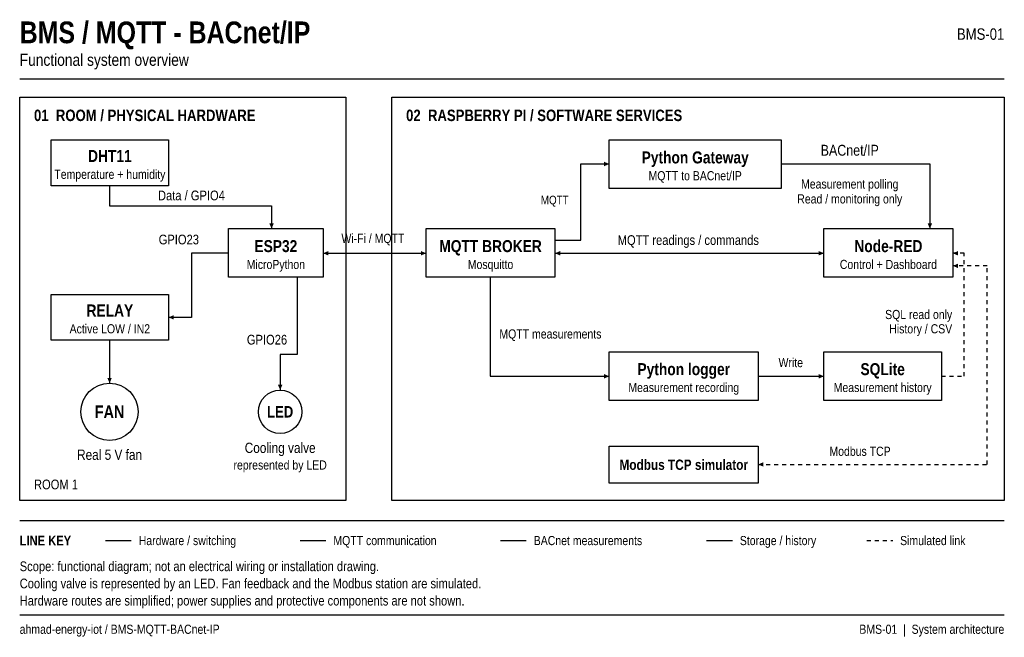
# Model space of a CAD drawing. Header units: millimetres. Extents: x 13 to 392, y 5 to 242.
import ezdxf
from ezdxf.enums import TextEntityAlignment as Align

# ---------------------------------------------------------------- set-up
doc = ezdxf.new("R2010")
doc.units = ezdxf.units.MM
doc.linetypes.add('BMS_DASHED', pattern=[3.08, 1.54, -1.54])
for name, color, linetype, lineweight, true_color in [('BACNET', 7, 'Continuous', 25, 0x84ee65), ('DATA_LOGGING', 7, 'Continuous', 25, 0xffb44d), ('FRAME', 7, 'Continuous', 25, 0x9caebf), ('HARDWARE', 7, 'Continuous', 25, 0xe7edf3), ('MQTT', 7, 'Continuous', 25, 0x16d9e9), ('SIMULATED_LINK', 7, 'Continuous', 25, 0xb5c0cc)]:
    doc.layers.add(name, color=color, linetype=linetype, lineweight=lineweight, true_color=true_color)
doc.styles.add('BMS_BOLD', font='arialbd.ttf')
doc.styles.add('BMS_TEXT', font='arial.ttf')

msp = doc.modelspace()

# ---------------------------------------------------------------- linework, layer by layer
at = {"layer": 'BACNET'}
msp.add_lwpolyline([(239.8, 195.8), (305.8, 195.8), (305.8, 177.1), (239.8, 177.1)], close=True, dxfattribs=at)
for points in [[(218.9, 157.3), (228.8, 157.3), (228.8, 186.56), (239.8, 186.56)], [(305.8, 186.56), (363, 186.56), (363, 161.7)], [(198, 41.8), (207.9, 41.8)]]:
    msp.add_lwpolyline(points, dxfattribs=at)
for points in [[(239.8, 186.56), (237.77, 185.7), (237.77, 187.42)], [(363, 161.7), (362.14, 163.73), (363.86, 163.73)]]:
    msp.add_solid(points, dxfattribs=at)
at = {"layer": 'DATA_LOGGING', "linetype": 'BMS_DASHED'}
msp.add_lwpolyline([(367.4, 104.94), (376.2, 104.94), (376.2, 152.24), (371.8, 152.24)], dxfattribs=at)
at = {"layer": 'DATA_LOGGING'}
for points in [[(239.8, 114.4), (297, 114.4), (297, 95.7), (239.8, 95.7)], [(322.3, 114.4), (367.4, 114.4), (367.4, 95.7), (322.3, 95.7)]]:
    msp.add_lwpolyline(points, close=True, dxfattribs=at)
for points in [[(297, 104.94), (322.3, 104.94)], [(277.2, 41.8), (287.1, 41.8)]]:
    msp.add_lwpolyline(points, dxfattribs=at)
for points in [[(371.8, 152.24), (373.83, 153.1), (373.83, 151.38)], [(322.3, 104.94), (320.27, 104.08), (320.27, 105.8)]]:
    msp.add_solid(points, dxfattribs=at)
at = {"layer": 'FRAME'}
for points in [[(13.2, 219.34), (391.6, 219.34)], [(13.2, 49.5), (391.6, 49.5)], [(13.2, 13.2), (391.6, 13.2)]]:
    msp.add_lwpolyline(points, dxfattribs=at)
msp.add_lwpolyline([(156.2, 212.3), (391.6, 212.3), (391.6, 57.2), (156.2, 57.2)], close=True, dxfattribs=at)
at = {"layer": 'HARDWARE'}
for points in [[(13.2, 212.3), (138.6, 212.3), (138.6, 57.2), (13.2, 57.2)], [(25.3, 195.8), (70.4, 195.8), (70.4, 178.2), (25.3, 178.2)], [(93.5, 161.7), (129.8, 161.7), (129.8, 143), (93.5, 143)], [(25.3, 136.4), (70.4, 136.4), (70.4, 118.8), (25.3, 118.8)]]:
    msp.add_lwpolyline(points, close=True, dxfattribs=at)
for points in [[(47.74, 178.2), (47.74, 170.5), (110, 170.5), (110, 161.7)], [(93.5, 152.24), (79.2, 152.24), (79.2, 127.6), (70.4, 127.6)], [(119.9, 143), (119.9, 113.3), (113.3, 113.3), (113.3, 99.66)], [(47.74, 118.8), (47.74, 102.3)], [(46.2, 41.8), (56.1, 41.8)]]:
    msp.add_lwpolyline(points, dxfattribs=at)
for centre, radius in [((47.74, 91.3), 11), ((113.3, 91.3), 8.36)]:
    msp.add_circle(centre, radius, dxfattribs=at)
for points in [[(110, 161.7), (109.14, 163.73), (110.86, 163.73)], [(70.4, 127.6), (72.43, 128.46), (72.43, 126.74)], [(47.74, 102.3), (46.88, 104.33), (48.6, 104.33)], [(113.3, 99.66), (112.44, 101.69), (114.16, 101.69)]]:
    msp.add_solid(points, dxfattribs=at)
at = {"layer": 'MQTT'}
for points in [[(169.4, 161.7), (218.9, 161.7), (218.9, 143), (169.4, 143)], [(322.3, 161.7), (371.8, 161.7), (371.8, 143), (322.3, 143)]]:
    msp.add_lwpolyline(points, close=True, dxfattribs=at)
for points in [[(129.8, 152.24), (169.4, 152.24)], [(218.9, 152.24), (322.3, 152.24)], [(194.04, 143), (194.04, 104.94), (239.8, 104.94)], [(121, 41.8), (130.9, 41.8)]]:
    msp.add_lwpolyline(points, dxfattribs=at)
for points in [[(129.8, 152.24), (131.83, 153.1), (131.83, 151.38)], [(169.4, 152.24), (167.37, 151.38), (167.37, 153.1)], [(218.9, 152.24), (220.93, 153.1), (220.93, 151.38)], [(322.3, 152.24), (320.27, 151.38), (320.27, 153.1)], [(239.8, 104.94), (237.77, 104.08), (237.77, 105.8)]]:
    msp.add_solid(points, dxfattribs=at)
at = {"layer": 'SIMULATED_LINK', "linetype": 'BMS_DASHED'}
for points in [[(297, 71.06), (385, 71.06), (385, 147.4), (371.8, 147.4)], [(338.8, 41.8), (348.7, 41.8)]]:
    msp.add_lwpolyline(points, dxfattribs=at)
at = {"layer": 'SIMULATED_LINK'}
msp.add_lwpolyline([(239.8, 78.1), (297, 78.1), (297, 63.8), (239.8, 63.8)], close=True, dxfattribs=at)
for points in [[(371.8, 147.4), (373.83, 148.26), (373.83, 146.54)], [(297, 71.06), (299.03, 71.92), (299.03, 70.2)]]:
    msp.add_solid(points, dxfattribs=at)

# ---------------------------------------------------------------- texts
at = {"layer": 'BACNET', "width": 0.82}
for s, height, style, p in [('BACnet/IP', 4.18, 'BMS_TEXT', (332.2, 191.84)), ('Python Gateway', 4.62, 'BMS_BOLD', (272.8, 189.09)), ('Measurement polling', 3.52, 'BMS_TEXT', (332.2, 178.86)), ('Read / monitoring only', 3.52, 'BMS_TEXT', (332.2, 173.14))]:
    msp.add_text(s, height=height, dxfattribs=dict(at, style=style)).set_placement(p, align=Align.MIDDLE_CENTER)
at = {"layer": 'BACNET', "style": 'BMS_TEXT', "width": 0.82}
msp.add_text('MQTT', height=3.3, dxfattribs=at).set_placement((224.18, 172.7), align=Align.MIDDLE_RIGHT)
at = {"layer": 'DATA_LOGGING', "style": 'BMS_TEXT', "width": 0.82}
for s, p in [('SQL read only', (371.58, 128.7)), ('History / CSV', (371.58, 123.2))]:
    msp.add_text(s, height=3.52, dxfattribs=at).set_placement(p, align=Align.MIDDLE_RIGHT)
at = {"layer": 'DATA_LOGGING', "width": 0.82}
for s, height, style, p in [('Python logger', 4.62, 'BMS_BOLD', (268.4, 107.69)), ('Write', 3.52, 'BMS_TEXT', (309.54, 110.22)), ('SQLite', 4.62, 'BMS_BOLD', (344.85, 107.69))]:
    msp.add_text(s, height=height, dxfattribs=dict(at, style=style)).set_placement(p, align=Align.MIDDLE_CENTER)
at = {"layer": 'FRAME', "style": 'BMS_TEXT', "width": 0.82}
for s, height, p in [('BMS-01', 4.4, (391.6, 236.5)), ('BMS-01  |  System architecture', 3.52, (391.6, 7.7))]:
    msp.add_text(s, height=height, dxfattribs=at).set_placement(p, align=Align.MIDDLE_RIGHT)
for s, height, p in [('Functional system overview', 4.62, (13.2, 226.6)), ('ROOM 1', 3.74, (18.7, 63.36)), ('Scope: functional diagram; not an electrical wiring or installation drawing.', 3.74, (13.2, 31.9)), ('Cooling valve is represented by an LED. Fan feedback and the Modbus station are simulated.', 3.74, (13.2, 25.3)), ('Hardware routes are simplified; power supplies and protective components are not shown.', 3.74, (13.2, 18.7)), ('ahmad-energy-iot / BMS-MQTT-BACnet-IP', 3.52, (13.2, 7.7))]:
    msp.add_text(s, height=height, dxfattribs=at).set_placement(p, align=Align.MIDDLE_LEFT)
for s, height, p in [('Data / GPIO4', 3.74, (79.2, 174.46)), ('GPIO23', 3.74, (74.36, 157.52)), ('GPIO26', 3.74, (108.24, 119.02)), ('represented by LED', 3.52, (113.3, 70.84))]:
    msp.add_text(s, height=height, dxfattribs=at).set_placement(p, align=Align.MIDDLE_CENTER)
at = {"layer": 'HARDWARE', "width": 0.82}
for s, height, style, p in [('BMS / MQTT - BACnet/IP', 8.36, 'BMS_BOLD', (13.2, 237.16)), ('01  ROOM / PHYSICAL HARDWARE', 4.4, 'BMS_BOLD', (18.7, 205.26)), ('02  RASPBERRY PI / SOFTWARE SERVICES', 4.4, 'BMS_BOLD', (161.7, 205.26)), ('LINE KEY', 3.74, 'BMS_BOLD', (13.2, 41.8)), ('Hardware / switching', 3.52, 'BMS_TEXT', (58.96, 41.8)), ('MQTT communication', 3.52, 'BMS_TEXT', (133.76, 41.8)), ('BACnet measurements', 3.52, 'BMS_TEXT', (210.76, 41.8)), ('Storage / history', 3.52, 'BMS_TEXT', (289.96, 41.8)), ('Simulated link', 3.52, 'BMS_TEXT', (351.56, 41.8))]:
    msp.add_text(s, height=height, dxfattribs=dict(at, style=style)).set_placement(p, align=Align.MIDDLE_LEFT)
for s, height, style, p in [('DHT11', 4.62, 'BMS_BOLD', (47.85, 189.64)), ('Temperature + humidity', 3.52, 'BMS_TEXT', (47.85, 182.6)), ('MQTT to BACnet/IP', 3.52, 'BMS_TEXT', (272.8, 182.05)), ('ESP32', 4.62, 'BMS_BOLD', (111.65, 154.99)), ('MicroPython', 3.52, 'BMS_TEXT', (111.65, 147.95)), ('Mosquitto', 3.52, 'BMS_TEXT', (194.15, 147.95)), ('Control + Dashboard', 3.52, 'BMS_TEXT', (347.05, 147.95)), ('RELAY', 4.62, 'BMS_BOLD', (47.85, 130.24)), ('Active LOW / IN2', 3.52, 'BMS_TEXT', (47.85, 123.2)), ('Measurement recording', 3.52, 'BMS_TEXT', (268.4, 100.65)), ('Measurement history', 3.52, 'BMS_TEXT', (344.85, 100.65)), ('FAN', 4.84, 'BMS_BOLD', (47.74, 91.3)), ('LED', 4.4, 'BMS_BOLD', (113.3, 91.3)), ('Cooling valve', 3.96, 'BMS_TEXT', (113.3, 77.44)), ('Real 5 V fan', 3.96, 'BMS_TEXT', (47.74, 74.8))]:
    msp.add_text(s, height=height, dxfattribs=dict(at, style=style)).set_placement(p, align=Align.MIDDLE_CENTER)
at = {"layer": 'MQTT', "width": 0.82}
for s, height, style, p in [('Wi-Fi / MQTT', 3.52, 'BMS_TEXT', (148.94, 157.96)), ('MQTT readings / commands', 3.74, 'BMS_TEXT', (270.16, 157.3)), ('MQTT BROKER', 4.62, 'BMS_BOLD', (194.15, 154.99)), ('Node-RED', 4.62, 'BMS_BOLD', (347.05, 154.99))]:
    msp.add_text(s, height=height, dxfattribs=dict(at, style=style)).set_placement(p, align=Align.MIDDLE_CENTER)
at = {"layer": 'MQTT', "style": 'BMS_TEXT', "width": 0.82}
msp.add_text('MQTT measurements', height=3.52, dxfattribs=at).set_placement((197.56, 121.22), align=Align.MIDDLE_LEFT)
at = {"layer": 'SIMULATED_LINK', "width": 0.82}
for s, height, style, p in [('Modbus TCP', 3.52, 'BMS_TEXT', (336.16, 76.12)), ('Modbus TCP simulator', 3.96, 'BMS_BOLD', (268.4, 70.95))]:
    msp.add_text(s, height=height, dxfattribs=dict(at, style=style)).set_placement(p, align=Align.MIDDLE_CENTER)

doc.saveas('drawing.dxf')
